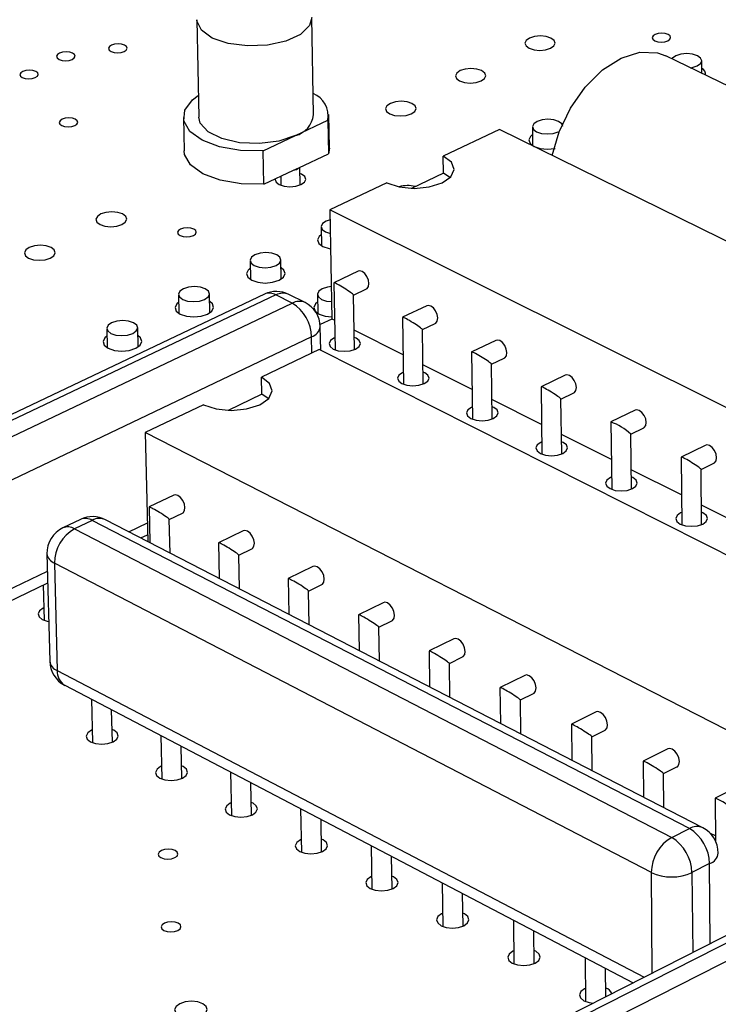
# Model space of a CAD drawing. Extents: x 66 to 206, y 55 to 131.
# Tile 4 of 8: x 115 to 130, y 86 to 108. Entities that reach past the tile are written whole.
import ezdxf

# ---------------------------------------------------------------- set-up
doc = ezdxf.new("R2010")
doc.units = 0
doc.layers.get('0').update_dxf_attribs({"linetype": 'CONTINUOUS'})

msp = doc.modelspace()

# ---------------------------------------------------------------- linework, layer by layer
at = {"color": 7, "linetype": 'CONTINUOUS'}
for p, q in [((121.621, 105.828), (121.582, 107.95)), ((119.076, 107.903), (119.121, 105.781)), ((134.676, 104.494), (129.298, 107.113)), ((130.079, 106.733), (130.076, 107.01)), ((121.967, 105.104), (121.954, 105.834)), ((118.787, 105.773), (118.803, 105.044)), ((121.229, 105.379), (121.936, 105.711)), ((121.936, 105.711), (121.949, 104.982)), ((120.521, 105.047), (121.229, 105.379)), ((125.675, 105.509), (124.448, 104.929)), ((147.233, 94.882), (125.675, 105.509)), ((126.388, 105.57), (126.394, 105.158)), ((120.535, 104.316), (120.521, 105.047)), ((121.302, 104.677), (121.949, 104.982)), ((121.967, 105.104), (121.949, 104.982)), ((124.454, 104.557), (124.448, 104.929)), ((120.535, 104.316), (121.184, 104.621)), ((121.184, 104.621), (121.302, 104.677)), ((121.328, 104.301), (121.32, 104.686)), ((124.454, 104.557), (123.755, 104.226)), ((124.591, 104.467), (124.454, 104.557)), ((120.907, 104.491), (120.911, 104.293)), ((123.216, 104.346), (121.979, 103.761)), ((143.535, 92.996), (121.979, 103.761)), ((121.979, 103.761), (122.022, 101.38)), ((121.788, 103.39), (121.796, 102.975)), ((120.239, 102.656), (120.247, 102.24)), ((120.919, 102.252), (120.911, 102.668)), ((122.59, 102.42), (122.064, 102.169)), ((122.063, 102.168), (122.089, 100.71)), ((119.364, 101.514), (119.355, 101.931)), ((122.495, 101.902), (122.773, 102.034)), ((120.555, 101.922), (106.912, 95.442)), ((120.803, 101.904), (107.157, 95.419)), ((107.51, 95.232), (121.156, 101.725)), ((118.681, 101.917), (118.69, 101.5)), ((121.156, 101.725), (120.803, 101.904)), ((121.437, 101.738), (121.083, 101.916)), ((121.705, 101.919), (121.713, 101.501)), ((122.515, 100.718), (122.495, 101.903)), ((124.086, 101.669), (123.561, 101.418)), ((122.022, 101.38), (121.765, 101.257)), ((122.077, 101.352), (122.022, 101.38)), ((123.56, 101.416), (123.583, 99.956)), ((123.992, 101.15), (124.271, 101.283)), ((117.115, 101.175), (117.125, 100.757)), ((117.801, 100.772), (117.791, 101.191)), ((121.777, 100.699), (121.767, 101.212)), ((123.573, 100.598), (122.508, 101.135)), ((124.011, 99.963), (123.992, 101.151)), ((121.579, 100.993), (107.941, 94.482)), ((125.591, 100.915), (125.066, 100.662)), ((121.742, 100.716), (120.486, 100.116)), ((137.096, 92.961), (121.742, 100.716)), ((125.065, 100.66), (125.086, 99.197)), ((125.498, 100.393), (125.777, 100.528)), ((125.076, 99.841), (124.004, 100.381)), ((125.514, 99.203), (125.498, 100.395)), ((120.493, 99.739), (120.486, 100.116)), ((127.104, 100.156), (126.579, 99.902)), ((126.578, 99.901), (126.596, 98.435)), ((120.493, 99.739), (119.76, 99.388)), ((120.633, 99.644), (120.493, 99.739)), ((126.588, 99.08), (125.508, 99.624)), ((127.011, 99.633), (127.291, 99.769)), ((127.026, 98.44), (127.011, 99.634)), ((119.224, 99.512), (117.956, 98.906)), ((128.625, 99.393), (128.1, 99.138)), ((128.099, 99.137), (128.115, 97.668)), ((128.533, 98.869), (128.813, 99.005)), ((133.307, 91.05), (117.956, 98.906)), ((117.956, 98.906), (118.01, 96.531)), ((128.108, 98.315), (127.021, 98.862)), ((128.546, 97.673), (128.533, 98.87)), ((130.154, 98.626), (129.629, 98.37)), ((129.628, 98.368), (129.642, 96.897)), ((129.636, 97.545), (128.541, 98.096)), ((130.063, 98.101), (130.344, 98.238)), ((130.074, 96.901), (130.063, 98.102)), ((118.577, 97.542), (118.039, 97.283)), ((118.039, 97.282), (118.056, 96.507)), ((131.172, 96.771), (130.07, 97.326)), ((116.546, 97.013), (116.162, 96.828)), ((116.798, 96.992), (116.414, 96.807)), ((129.807, 90.275), (116.798, 96.992)), ((130.099, 90.292), (117.091, 97.005)), ((118.479, 97.013), (118.766, 97.151)), ((118.496, 96.28), (118.479, 97.014)), ((116.414, 96.807), (129.423, 90.081)), ((117.859, 96.608), (118.007, 96.679)), ((120.089, 96.765), (119.551, 96.505)), ((119.551, 96.504), (119.567, 95.727)), ((119.992, 96.235), (120.279, 96.373)), ((115.815, 96.262), (115.874, 93.921)), ((120.007, 95.5), (119.992, 96.235)), ((128.979, 89.316), (115.978, 96.061)), ((115.978, 96.061), (116.037, 93.72)), ((121.609, 95.984), (121.072, 95.723)), ((121.071, 95.722), (121.086, 94.943)), ((107.878, 91.799), (115.831, 95.631)), ((115.733, 95.584), (115.752, 94.815)), ((121.513, 95.452), (121.8, 95.591)), ((121.527, 94.716), (121.513, 95.452)), ((123.138, 95.198), (122.6, 94.936)), ((122.6, 94.935), (122.613, 94.155)), ((123.043, 94.664), (123.33, 94.805)), ((123.055, 93.927), (123.043, 94.665)), ((124.675, 94.409), (124.137, 94.145)), ((124.137, 94.144), (124.149, 93.363)), ((124.58, 93.873), (124.868, 94.015)), ((124.591, 93.134), (124.58, 93.874)), ((126.22, 93.614), (125.683, 93.349)), ((116.201, 93.397), (128.586, 86.914)), ((125.682, 93.348), (125.693, 92.566)), ((126.127, 93.077), (126.415, 93.22)), ((116.782, 93.092), (116.805, 92.149)), ((126.137, 92.337), (126.127, 93.078)), ((117.24, 92.16), (117.223, 92.862)), ((127.774, 92.816), (127.237, 92.549)), ((127.237, 92.548), (127.246, 91.764)), ((118.293, 92.302), (118.315, 91.357)), ((139.409, 92.406), (125.743, 85.472)), ((139.691, 92.388), (126.024, 85.449)), ((127.682, 92.277), (127.97, 92.42)), ((127.69, 91.535), (127.682, 92.278)), ((118.751, 91.366), (118.735, 92.07)), ((126.402, 85.249), (140.069, 92.197)), ((129.336, 92.012), (128.8, 91.745)), ((128.799, 91.744), (128.807, 90.959)), ((119.813, 91.506), (119.832, 90.559)), ((129.245, 91.472), (129.534, 91.617)), ((129.252, 90.729), (129.245, 91.473)), ((120.27, 90.568), (120.255, 91.275)), ((130.908, 91.205), (130.372, 90.936)), ((130.371, 90.935), (130.379, 90.001)), ((121.34, 90.707), (121.358, 89.758)), ((121.797, 89.766), (121.784, 90.474)), ((129.423, 90.081), (129.807, 90.275)), ((130.378, 90.115), (130.255, 90.178)), ((122.877, 89.902), (122.893, 88.952)), ((123.332, 88.959), (123.321, 89.67)), ((130.249, 89.51), (129.864, 89.316)), ((124.421, 89.094), (124.436, 88.142)), ((124.877, 88.148), (124.866, 88.861)), ((125.974, 88.281), (125.987, 87.327)), ((126.429, 87.333), (126.42, 88.048)), ((127.536, 87.463), (127.548, 86.507)), ((127.99, 86.612), (127.983, 87.23))]:
    msp.add_line(p, q, dxfattribs=at)
at = {"color": 8, "linetype": 'CONTINUOUS'}
for p, q in [((121.586, 100.642), (121.579, 100.993)), ((117.6, 96.742), (118.001, 96.935)), ((108.022, 92.132), (115.825, 95.888)), ((116.037, 93.72), (128.821, 87.034)), ((130.264, 87.765), (130.249, 89.51)), ((129, 87.125), (128.979, 89.316)), ((129.864, 89.316), (129.88, 87.571))]:
    msp.add_line(p, q, dxfattribs=at)
for points in [[(121.582, 107.95), (121.53, 107.773), (121.335, 107.584), (121.018, 107.437), (120.618, 107.348), (120.182, 107.33), (119.764, 107.384), (119.415, 107.504)], [(119.415, 107.504), (119.177, 107.675), (119.078, 107.876), (119.076, 107.903)]]:
    msp.add_lwpolyline(points, dxfattribs=at)
at = {"color": 7, "linetype": 'CONTINUOUS'}
for points in [[(126.784, 107.28), (126.858, 107.332), (126.885, 107.392), (126.863, 107.453), (126.793, 107.504), (126.688, 107.538), (126.562, 107.55), (126.435, 107.538), (126.327, 107.504), (126.254, 107.453), (126.226, 107.392), (126.249, 107.332), (126.318, 107.28), (126.424, 107.246), (126.549, 107.234), (126.676, 107.246), (126.784, 107.28)], [(129.339, 107.444), (129.384, 107.476), (129.4, 107.512), (129.386, 107.549), (129.343, 107.58), (129.279, 107.601), (129.203, 107.608), (129.126, 107.601), (129.06, 107.58), (129.016, 107.549), (128.999, 107.512), (129.014, 107.476), (129.056, 107.444), (129.12, 107.424), (129.197, 107.416), (129.274, 107.424), (129.339, 107.444)], [(117.495, 107.211), (117.54, 107.242), (117.558, 107.279), (117.546, 107.316), (117.505, 107.347), (117.441, 107.368), (117.365, 107.375), (117.288, 107.368), (117.221, 107.347), (117.176, 107.316), (117.158, 107.279), (117.17, 107.242), (117.211, 107.211), (117.275, 107.19), (117.351, 107.183), (117.428, 107.19), (117.495, 107.211)], [(116.362, 107.037), (116.408, 107.069), (116.426, 107.106), (116.414, 107.142), (116.372, 107.174), (116.309, 107.194), (116.233, 107.202), (116.156, 107.194), (116.089, 107.174), (116.043, 107.142), (116.025, 107.106), (116.037, 107.069), (116.078, 107.037), (116.142, 107.017), (116.218, 107.009), (116.295, 107.017), (116.362, 107.037)], [(126.822, 104.944), (126.97, 105.46), (127.216, 105.976), (127.538, 106.436), (127.916, 106.807), (128.323, 107.065), (128.73, 107.192), (129.11, 107.179), (129.298, 107.113)], [(129.976, 106.895), (130.05, 106.946), (130.076, 107.007), (130.053, 107.068), (129.983, 107.119), (129.876, 107.154), (129.75, 107.166), (129.623, 107.154), (129.515, 107.119), (129.442, 107.068), (129.428, 107.049)], [(129.83, 106.854), (129.868, 106.86), (129.976, 106.895)], [(115.561, 106.64), (115.607, 106.671), (115.625, 106.708), (115.613, 106.745), (115.572, 106.776), (115.508, 106.797), (115.432, 106.804), (115.355, 106.797), (115.288, 106.776), (115.242, 106.745), (115.223, 106.708), (115.236, 106.671), (115.277, 106.64), (115.34, 106.619), (115.417, 106.611), (115.494, 106.619), (115.561, 106.64)], [(125.272, 106.568), (125.346, 106.62), (125.374, 106.68), (125.351, 106.741), (125.282, 106.793), (125.176, 106.827), (125.05, 106.839), (124.923, 106.827), (124.815, 106.793), (124.74, 106.741), (124.713, 106.68), (124.735, 106.62), (124.804, 106.568), (124.91, 106.534), (125.036, 106.521), (125.163, 106.534), (125.272, 106.568)], [(120.521, 105.047), (120.031, 105.054), (119.574, 105.133), (119.194, 105.277), (118.926, 105.47), (118.797, 105.696), (118.818, 105.932), (118.987, 106.155), (119.111, 106.248)], [(123.751, 105.852), (123.826, 105.904), (123.854, 105.965), (123.832, 106.026), (123.763, 106.078), (123.657, 106.113), (123.531, 106.125), (123.403, 106.113), (123.294, 106.078), (123.22, 106.026), (123.191, 105.965), (123.213, 105.904), (123.282, 105.852), (123.388, 105.817), (123.514, 105.805), (123.642, 105.817), (123.751, 105.852)], [(116.422, 105.595), (116.468, 105.627), (116.486, 105.664), (116.473, 105.701), (116.432, 105.733), (116.368, 105.754), (116.292, 105.761), (116.214, 105.754), (116.147, 105.733), (116.101, 105.701), (116.083, 105.664), (116.095, 105.627), (116.136, 105.595), (116.2, 105.574), (116.277, 105.567), (116.355, 105.574), (116.422, 105.595)], [(121.229, 105.379), (120.866, 105.259), (120.443, 105.205), (120.011, 105.223), (119.622, 105.312), (119.324, 105.46), (119.153, 105.65), (119.121, 105.781)], [(127.053, 105.578), (127.03, 105.635), (126.96, 105.687), (126.854, 105.722), (126.727, 105.734), (126.599, 105.722), (126.49, 105.687), (126.416, 105.635), (126.388, 105.574), (126.411, 105.512), (126.481, 105.46), (126.588, 105.426), (126.714, 105.413), (126.842, 105.426), (126.951, 105.46), (126.951, 105.46)], [(126.39, 105.399), (126.344, 105.36), (126.309, 105.283), (126.337, 105.206), (126.425, 105.141), (126.558, 105.097), (126.716, 105.082), (126.876, 105.097), (126.883, 105.099)], [(120.535, 104.316), (120.046, 104.323), (119.59, 104.403), (119.209, 104.546), (118.942, 104.74), (118.813, 104.966), (118.803, 105.044)], [(123.216, 104.346), (123.488, 104.257), (123.813, 104.225), (124.14, 104.257), (124.421, 104.346), (124.612, 104.48), (124.684, 104.638), (124.626, 104.795), (124.448, 104.929)], [(121.346, 104.309), (121.421, 104.361), (121.45, 104.423), (121.428, 104.485), (121.359, 104.537), (121.323, 104.553)], [(120.785, 104.434), (120.784, 104.423), (120.805, 104.361), (120.874, 104.309), (120.98, 104.274), (121.107, 104.262), (121.236, 104.274), (121.346, 104.309)], [(117.461, 103.669), (117.356, 103.704), (117.229, 103.717), (117.1, 103.704), (116.989, 103.669), (116.912, 103.616), (116.882, 103.554), (116.903, 103.492), (116.972, 103.439), (117.078, 103.404), (117.205, 103.392), (117.334, 103.404), (117.445, 103.439), (117.521, 103.492), (117.551, 103.554), (117.53, 103.616), (117.461, 103.669)], [(117.445, 103.439), (117.521, 103.492), (117.551, 103.554), (117.53, 103.616), (117.461, 103.669), (117.356, 103.704), (117.229, 103.717), (117.1, 103.704), (116.989, 103.669), (116.912, 103.616), (116.882, 103.554), (116.903, 103.492), (116.972, 103.439), (117.078, 103.404), (117.205, 103.392), (117.334, 103.404), (117.445, 103.439)], [(121.983, 103.542), (121.893, 103.511), (121.818, 103.458), (121.789, 103.396), (121.81, 103.333), (121.88, 103.281), (121.987, 103.245), (121.988, 103.245)], [(119.003, 103.199), (119.049, 103.231), (119.067, 103.269), (119.054, 103.306), (119.012, 103.338), (118.948, 103.36), (118.87, 103.367), (118.792, 103.36), (118.725, 103.338), (118.679, 103.306), (118.661, 103.269), (118.673, 103.231), (118.715, 103.199), (118.78, 103.177), (118.857, 103.17), (118.936, 103.177), (119.003, 103.199)], [(121.791, 103.219), (121.746, 103.181), (121.71, 103.103), (121.738, 103.025), (121.825, 102.959), (121.958, 102.915), (121.994, 102.908)], [(115.904, 102.938), (115.798, 102.973), (115.671, 102.986), (115.542, 102.973), (115.43, 102.938), (115.354, 102.885), (115.323, 102.822), (115.344, 102.76), (115.412, 102.707), (115.518, 102.671), (115.646, 102.659), (115.775, 102.671), (115.886, 102.707), (115.963, 102.76), (115.994, 102.822), (115.973, 102.885), (115.904, 102.938)], [(115.886, 102.707), (115.963, 102.76), (115.994, 102.822), (115.973, 102.885), (115.904, 102.938), (115.798, 102.973), (115.671, 102.986), (115.542, 102.973), (115.43, 102.938), (115.354, 102.885), (115.323, 102.822), (115.344, 102.76), (115.412, 102.707), (115.518, 102.671), (115.646, 102.659), (115.775, 102.671), (115.886, 102.707)], [(120.806, 102.546), (120.882, 102.599), (120.911, 102.662), (120.889, 102.725), (120.819, 102.778), (120.713, 102.813), (120.585, 102.826), (120.456, 102.813), (120.345, 102.778), (120.269, 102.725), (120.239, 102.662), (120.261, 102.599), (120.33, 102.546), (120.437, 102.511), (120.565, 102.498), (120.694, 102.511), (120.806, 102.546)], [(120.242, 102.485), (120.198, 102.447), (120.161, 102.369), (120.188, 102.291), (120.275, 102.224), (120.408, 102.18), (120.568, 102.164), (120.73, 102.18), (120.869, 102.224)], [(120.869, 102.224), (120.964, 102.291), (121, 102.369), (120.973, 102.447), (120.914, 102.498)], [(122.773, 102.034), (122.788, 102.043), (122.819, 102.088), (122.829, 102.153), (122.816, 102.23), (122.783, 102.307), (122.735, 102.371), (122.678, 102.413), (122.622, 102.427), (122.59, 102.42)], [(122.494, 101.901), (122.495, 101.902), (122.493, 101.906), (122.485, 101.915), (122.471, 101.927), (122.451, 101.943), (122.426, 101.961), (122.396, 101.982), (122.363, 102.004), (122.327, 102.028), (122.29, 102.051), (122.252, 102.074), (122.215, 102.096), (122.18, 102.116), (122.148, 102.133), (122.121, 102.148), (122.097, 102.159), (122.08, 102.166), (122.068, 102.17), (122.064, 102.169)], [(119.249, 101.808), (119.325, 101.862), (119.355, 101.925), (119.333, 101.988), (119.264, 102.041), (119.157, 102.077), (119.029, 102.089), (118.899, 102.077), (118.788, 102.041), (118.711, 101.988), (118.681, 101.925), (118.703, 101.862), (118.772, 101.808), (118.879, 101.772), (119.007, 101.76), (119.137, 101.772), (119.249, 101.808)], [(122.009, 102.088), (121.922, 102.077), (121.811, 102.041), (121.735, 101.988), (121.706, 101.925), (121.728, 101.862), (121.798, 101.808), (121.905, 101.772), (122.015, 101.76)], [(118.685, 101.747), (118.641, 101.71), (118.604, 101.631), (118.63, 101.552), (118.717, 101.485), (118.851, 101.44), (119.011, 101.425), (119.173, 101.44), (119.313, 101.485)], [(119.313, 101.485), (119.408, 101.552), (119.445, 101.631), (119.418, 101.71), (119.359, 101.761)], [(121.709, 101.748), (121.663, 101.71), (121.627, 101.631), (121.654, 101.552), (121.742, 101.485), (121.876, 101.44), (122.021, 101.425)], [(124.271, 101.283), (124.285, 101.292), (124.316, 101.336), (124.327, 101.402), (124.314, 101.479), (124.281, 101.556), (124.233, 101.62), (124.176, 101.663), (124.12, 101.677), (124.086, 101.669)], [(117.684, 101.066), (117.761, 101.12), (117.791, 101.183), (117.77, 101.246), (117.7, 101.3), (117.593, 101.336), (117.465, 101.349), (117.335, 101.336), (117.223, 101.3), (117.146, 101.246), (117.116, 101.183), (117.137, 101.12), (117.206, 101.066), (117.313, 101.03), (117.441, 101.017), (117.572, 101.03), (117.684, 101.066)], [(123.991, 101.149), (123.992, 101.15), (123.991, 101.154), (123.983, 101.163), (123.969, 101.175), (123.949, 101.191), (123.924, 101.209), (123.894, 101.23), (123.861, 101.252), (123.825, 101.275), (123.788, 101.299), (123.75, 101.322), (123.713, 101.344), (123.678, 101.364), (123.646, 101.381), (123.618, 101.396), (123.595, 101.407), (123.577, 101.414), (123.565, 101.418), (123.561, 101.418)], [(117.119, 101.005), (117.076, 100.968), (117.038, 100.889), (117.064, 100.81), (117.151, 100.742), (117.285, 100.697), (117.445, 100.682), (117.608, 100.697), (117.748, 100.742)], [(117.748, 100.742), (117.844, 100.81), (117.882, 100.889), (117.855, 100.968), (117.795, 101.021)], [(122.084, 100.972), (122.065, 100.963), (121.988, 100.909), (121.959, 100.845), (121.981, 100.781), (122.052, 100.726)], [(122.052, 100.726), (122.161, 100.69), (122.291, 100.677), (122.422, 100.69), (122.535, 100.726), (122.612, 100.781), (122.641, 100.845), (122.618, 100.909), (122.547, 100.963), (122.511, 100.979)], [(125.777, 100.528), (125.791, 100.536), (125.822, 100.581), (125.833, 100.647), (125.82, 100.724), (125.787, 100.801), (125.738, 100.865), (125.681, 100.908), (125.625, 100.922), (125.591, 100.915)], [(125.498, 100.395), (125.496, 100.398), (125.489, 100.407), (125.475, 100.419), (125.455, 100.434), (125.43, 100.453), (125.4, 100.473), (125.367, 100.496), (125.331, 100.519), (125.294, 100.543), (125.256, 100.566), (125.219, 100.587), (125.184, 100.608), (125.152, 100.625), (125.123, 100.64), (125.1, 100.651), (125.082, 100.659), (125.07, 100.662), (125.065, 100.662), (125.065, 100.66)], [(123.579, 100.219), (123.559, 100.21), (123.482, 100.155), (123.453, 100.091), (123.476, 100.026), (123.547, 99.972)], [(123.547, 99.972), (123.656, 99.935), (123.787, 99.922), (123.918, 99.935), (124.031, 99.972), (124.108, 100.026), (124.137, 100.091), (124.114, 100.155), (124.042, 100.21), (124.007, 100.225)], [(119.224, 99.512), (119.499, 99.42), (119.829, 99.387), (120.162, 99.42), (120.449, 99.512), (120.645, 99.651), (120.721, 99.814), (120.665, 99.977), (120.486, 100.116)], [(127.291, 99.769), (127.305, 99.777), (127.336, 99.821), (127.347, 99.887), (127.335, 99.965), (127.301, 100.042), (127.252, 100.107), (127.195, 100.15), (127.138, 100.164), (127.104, 100.156)], [(127.01, 99.633), (127.011, 99.633), (127.01, 99.638), (127.003, 99.646), (126.989, 99.659), (126.969, 99.674), (126.944, 99.692), (126.914, 99.713), (126.881, 99.735), (126.845, 99.759), (126.808, 99.782), (126.77, 99.805), (126.733, 99.827), (126.698, 99.847), (126.665, 99.865), (126.637, 99.88), (126.614, 99.891), (126.596, 99.899), (126.584, 99.902), (126.579, 99.902)], [(125.082, 99.462), (125.061, 99.452), (124.984, 99.397), (124.955, 99.333), (124.978, 99.268), (125.05, 99.213)], [(125.05, 99.213), (125.16, 99.176), (125.291, 99.163), (125.423, 99.176), (125.536, 99.213), (125.612, 99.268), (125.641, 99.333), (125.618, 99.397), (125.546, 99.452), (125.511, 99.468)], [(128.813, 99.005), (128.826, 99.013), (128.858, 99.058), (128.869, 99.124), (128.857, 99.201), (128.824, 99.279), (128.775, 99.344), (128.717, 99.387), (128.66, 99.401), (128.625, 99.393)], [(126.593, 98.701), (126.571, 98.691), (126.494, 98.636), (126.465, 98.57), (126.489, 98.505), (126.562, 98.45)], [(126.562, 98.45), (126.672, 98.413), (126.803, 98.4), (126.935, 98.413), (127.048, 98.45), (127.125, 98.505), (127.153, 98.57), (127.129, 98.636), (127.057, 98.691), (127.023, 98.706)], [(130.344, 98.238), (130.357, 98.246), (130.389, 98.29), (130.4, 98.356), (130.388, 98.434), (130.354, 98.511), (130.305, 98.577), (130.247, 98.62), (130.19, 98.635), (130.154, 98.626)], [(130.062, 98.1), (130.063, 98.1), (130.062, 98.105), (130.055, 98.113), (130.041, 98.125), (130.022, 98.141), (129.997, 98.159), (129.967, 98.18), (129.934, 98.202), (129.898, 98.225), (129.861, 98.249), (129.823, 98.272), (129.786, 98.294), (129.75, 98.315), (129.718, 98.332), (129.689, 98.347), (129.665, 98.359), (129.647, 98.366), (129.635, 98.37), (129.629, 98.37)], [(128.112, 97.935), (128.089, 97.925), (128.012, 97.87), (127.984, 97.804), (128.008, 97.739), (128.081, 97.683)], [(128.081, 97.683), (128.192, 97.646), (128.323, 97.633), (128.456, 97.646), (128.569, 97.683), (128.645, 97.739), (128.674, 97.804), (128.649, 97.87), (128.576, 97.925), (128.543, 97.94)], [(118.766, 97.151), (118.779, 97.159), (118.81, 97.204), (118.82, 97.27), (118.807, 97.348), (118.774, 97.426), (118.725, 97.491), (118.667, 97.535), (118.611, 97.55), (118.577, 97.542)], [(118.479, 97.013), (118.479, 97.013), (118.478, 97.018), (118.469, 97.026), (118.454, 97.038), (118.434, 97.053), (118.408, 97.072), (118.377, 97.092), (118.343, 97.115), (118.306, 97.138), (118.268, 97.162), (118.23, 97.185), (118.192, 97.207), (118.157, 97.227), (118.124, 97.245), (118.096, 97.26), (118.073, 97.272), (118.055, 97.28), (118.044, 97.283), (118.039, 97.283)], [(129.639, 97.166), (129.615, 97.155), (129.539, 97.099), (129.511, 97.034), (129.535, 96.968), (129.609, 96.912)], [(129.609, 96.912), (129.72, 96.875), (129.852, 96.862), (129.985, 96.875), (130.098, 96.912), (130.174, 96.968), (130.202, 97.034), (130.178, 97.099), (130.104, 97.155), (130.072, 97.17)], [(120.279, 96.373), (120.292, 96.382), (120.323, 96.426), (120.333, 96.493), (120.32, 96.571), (120.287, 96.648), (120.238, 96.714), (120.18, 96.758), (120.123, 96.773), (120.089, 96.765)], [(119.991, 96.234), (119.992, 96.235), (119.99, 96.239), (119.982, 96.247), (119.967, 96.259), (119.947, 96.275), (119.921, 96.293), (119.89, 96.313), (119.856, 96.336), (119.819, 96.359), (119.781, 96.383), (119.743, 96.406), (119.705, 96.428), (119.67, 96.449), (119.637, 96.467), (119.609, 96.482), (119.585, 96.493), (119.567, 96.501), (119.556, 96.505), (119.551, 96.505)], [(121.8, 95.591), (121.813, 95.599), (121.845, 95.644), (121.855, 95.711), (121.842, 95.789), (121.808, 95.867), (121.759, 95.933), (121.701, 95.977), (121.644, 95.992), (121.609, 95.984)], [(121.513, 95.452), (121.511, 95.456), (121.503, 95.464), (121.489, 95.476), (121.468, 95.491), (121.442, 95.51), (121.412, 95.53), (121.378, 95.553), (121.341, 95.576), (121.303, 95.6), (121.264, 95.623), (121.226, 95.645), (121.191, 95.666), (121.158, 95.684), (121.13, 95.699), (121.106, 95.711), (121.088, 95.719), (121.076, 95.723), (121.071, 95.722), (121.071, 95.722)], [(115.746, 95.084), (115.73, 95.077), (115.651, 95.021), (115.62, 94.955), (115.641, 94.889), (115.712, 94.833), (115.821, 94.795), (115.852, 94.79)], [(123.33, 94.805), (123.343, 94.813), (123.374, 94.858), (123.385, 94.924), (123.372, 95.003), (123.338, 95.081), (123.289, 95.147), (123.231, 95.191), (123.173, 95.206), (123.138, 95.198)], [(123.042, 94.664), (123.042, 94.664), (123.041, 94.669), (123.033, 94.677), (123.018, 94.689), (122.998, 94.704), (122.972, 94.722), (122.942, 94.743), (122.908, 94.765), (122.871, 94.789), (122.833, 94.812), (122.794, 94.836), (122.756, 94.858), (122.72, 94.879), (122.688, 94.897), (122.659, 94.912), (122.635, 94.924), (122.617, 94.932), (122.605, 94.936), (122.6, 94.936)], [(124.868, 94.015), (124.881, 94.022), (124.913, 94.067), (124.923, 94.134), (124.911, 94.212), (124.877, 94.291), (124.827, 94.357), (124.769, 94.401), (124.711, 94.417), (124.675, 94.409)], [(124.58, 93.874), (124.579, 93.877), (124.571, 93.885), (124.557, 93.897), (124.536, 93.912), (124.51, 93.931), (124.48, 93.951), (124.446, 93.973), (124.409, 93.997), (124.371, 94.021), (124.332, 94.044), (124.294, 94.066), (124.258, 94.087), (124.226, 94.105), (124.197, 94.12), (124.173, 94.132), (124.155, 94.14), (124.143, 94.144), (124.137, 94.144), (124.137, 94.144)], [(126.415, 93.22), (126.427, 93.227), (126.459, 93.272), (126.47, 93.339), (126.457, 93.417), (126.424, 93.496), (126.374, 93.563), (126.315, 93.607), (126.257, 93.623), (126.22, 93.614)], [(126.126, 93.077), (126.126, 93.077), (126.125, 93.081), (126.117, 93.089), (126.103, 93.101), (126.083, 93.116), (126.057, 93.134), (126.027, 93.155), (125.993, 93.177), (125.956, 93.201), (125.918, 93.225), (125.879, 93.248), (125.841, 93.27), (125.805, 93.291), (125.772, 93.309), (125.743, 93.325), (125.719, 93.337), (125.701, 93.345), (125.688, 93.349), (125.683, 93.349)], [(127.97, 92.42), (127.982, 92.428), (128.015, 92.472), (128.025, 92.539), (128.013, 92.618), (127.979, 92.697), (127.929, 92.764), (127.87, 92.808), (127.811, 92.824), (127.774, 92.816)], [(127.681, 92.276), (127.681, 92.277), (127.68, 92.281), (127.673, 92.289), (127.658, 92.3), (127.638, 92.316), (127.613, 92.334), (127.582, 92.354), (127.548, 92.377), (127.511, 92.4), (127.473, 92.424), (127.434, 92.447), (127.396, 92.47), (127.36, 92.491), (127.327, 92.509), (127.298, 92.524), (127.274, 92.536), (127.255, 92.545), (127.243, 92.549), (127.237, 92.549)], [(116.798, 92.424), (116.782, 92.416), (116.703, 92.359), (116.671, 92.292), (116.693, 92.225), (116.764, 92.167), (116.875, 92.129), (117.007, 92.116), (117.141, 92.129), (117.257, 92.167), (117.257, 92.167)], [(117.257, 92.167), (117.336, 92.225), (117.367, 92.292), (117.345, 92.359), (117.274, 92.416), (117.234, 92.434)], [(129.534, 91.617), (129.546, 91.623), (129.578, 91.668), (129.59, 91.735), (129.577, 91.814), (129.543, 91.893), (129.493, 91.96), (129.433, 92.005), (129.375, 92.021), (129.336, 92.012)], [(118.308, 91.633), (118.291, 91.625), (118.212, 91.567), (118.181, 91.5), (118.203, 91.432), (118.275, 91.374), (118.385, 91.336), (118.518, 91.323), (118.652, 91.336), (118.768, 91.374)], [(118.768, 91.374), (118.847, 91.432), (118.878, 91.5), (118.856, 91.567), (118.784, 91.625), (118.745, 91.642)], [(129.244, 91.472), (129.245, 91.472), (129.244, 91.476), (129.236, 91.484), (129.222, 91.495), (129.202, 91.511), (129.177, 91.529), (129.146, 91.549), (129.112, 91.572), (129.076, 91.595), (129.037, 91.619), (128.998, 91.643), (128.96, 91.665), (128.924, 91.686), (128.891, 91.704), (128.861, 91.72), (128.837, 91.732), (128.818, 91.74), (128.806, 91.744), (128.8, 91.745)], [(119.826, 90.837), (119.808, 90.829), (119.729, 90.771), (119.698, 90.703), (119.721, 90.635), (119.793, 90.577), (119.904, 90.538), (120.037, 90.525), (120.172, 90.538), (120.288, 90.577), (120.288, 90.577)], [(120.288, 90.577), (120.367, 90.635), (120.398, 90.703), (120.375, 90.771), (120.303, 90.829), (120.264, 90.846)], [(130.817, 90.662), (130.817, 90.662), (130.816, 90.666), (130.809, 90.674), (130.795, 90.686), (130.775, 90.701), (130.749, 90.719), (130.719, 90.74), (130.685, 90.762), (130.648, 90.786), (130.61, 90.81), (130.571, 90.833), (130.533, 90.856), (130.496, 90.876), (130.463, 90.895), (130.434, 90.911), (130.409, 90.923), (130.39, 90.931), (130.378, 90.936), (130.372, 90.936)], [(121.353, 90.037), (121.334, 90.028), (121.255, 89.97), (121.224, 89.902), (121.247, 89.833), (121.32, 89.775), (121.432, 89.736), (121.565, 89.723), (121.7, 89.736), (121.816, 89.775), (121.816, 89.775)], [(121.816, 89.775), (121.895, 89.833), (121.926, 89.902), (121.903, 89.97), (121.83, 90.028), (121.792, 90.045)], [(118.598, 89.642), (118.647, 89.677), (118.666, 89.719), (118.652, 89.761), (118.608, 89.796), (118.541, 89.819), (118.46, 89.828), (118.378, 89.819), (118.307, 89.796), (118.258, 89.761), (118.239, 89.719), (118.253, 89.677), (118.297, 89.642), (118.364, 89.618), (118.446, 89.61), (118.528, 89.618), (118.598, 89.642)], [(122.888, 89.233), (122.868, 89.223), (122.789, 89.165), (122.759, 89.096), (122.782, 89.027), (122.855, 88.969), (122.967, 88.93), (123.101, 88.916), (123.237, 88.93), (123.353, 88.969), (123.353, 88.969)], [(123.353, 88.969), (123.432, 89.027), (123.462, 89.096), (123.439, 89.165), (123.365, 89.223), (123.328, 89.24)], [(124.431, 88.424), (124.41, 88.414), (124.331, 88.355), (124.301, 88.286), (124.325, 88.217), (124.399, 88.158), (124.512, 88.119), (124.646, 88.105), (124.782, 88.119), (124.898, 88.158), (124.898, 88.158)], [(124.898, 88.158), (124.977, 88.217), (125.007, 88.286), (124.983, 88.355), (124.909, 88.414), (124.872, 88.431)], [(118.665, 88.055), (118.714, 88.091), (118.733, 88.133), (118.72, 88.175), (118.675, 88.211), (118.607, 88.235), (118.526, 88.243), (118.443, 88.235), (118.372, 88.211), (118.323, 88.175), (118.304, 88.133), (118.318, 88.091), (118.362, 88.055), (118.43, 88.031), (118.512, 88.023), (118.594, 88.031), (118.665, 88.055)], [(125.984, 87.61), (125.961, 87.6), (125.883, 87.541), (125.853, 87.472), (125.877, 87.402), (125.951, 87.343), (126.065, 87.304), (126.2, 87.29), (126.335, 87.304), (126.452, 87.343), (126.452, 87.343)], [(126.452, 87.343), (126.531, 87.402), (126.56, 87.472), (126.536, 87.541), (126.461, 87.6), (126.426, 87.617)], [(127.544, 86.793), (127.521, 86.782), (127.442, 86.723), (127.413, 86.653), (127.438, 86.583), (127.512, 86.523), (127.626, 86.484), (127.713, 86.471)], [(119.195, 86.199), (119.275, 86.258), (119.307, 86.329), (119.284, 86.399), (119.211, 86.458), (119.098, 86.498), (118.963, 86.512), (118.826, 86.498), (118.709, 86.458), (118.628, 86.399), (118.596, 86.329), (118.619, 86.258), (118.692, 86.199), (118.805, 86.159), (118.94, 86.145), (119.077, 86.159), (119.195, 86.199)]]:
    msp.add_lwpolyline(points, dxfattribs=at)
for centre, radius, start, end in [((130.027, 106.716), 0.133, 350.3718, 67.621), ((121.406, 105.8), 0.537, 350.5437, 67.4399), ((121.101, 105.886), 0.523, 284.1805, 353.6161), ((121.155, 104.836), 0.216, 277.558, 312.8764), ((123.671, 103.652), 0.636, 74.7181, 107.1177), ((120.813, 101.379), 0.601, 63.2714, 115.4031), ((120.691, 100.968), 0.888, 1.5773, 58.4279), ((121.166, 101.201), 0.601, 1.0515, 63.2833), ((127.674, 97.956), 1.254, 46.7654, 70.2166), ((116.811, 96.461), 0.612, 62.7053, 115.6423), ((116.426, 96.277), 0.611, 115.6298, 181.4341), ((116.832, 96.063), 0.853, 119.3053, 180.1387), ((116.484, 93.937), 0.61, 181.4541, 242.3831), ((129.324, 89.486), 0.925, 1.5412, 58.4966), ((129.812, 89.736), 0.625, 0.4719, 62.7038), ((129.879, 89.305), 0.901, 120.4632, 179.2502), ((128.938, 89.291), 0.927, 1.5677, 58.4622), ((129.422, 90.292), 1.072, 245.5858, 294.4142), ((127.927, 86.599), 0.208, 22.2331, 73.0938)]:
    msp.add_arc(centre, radius, start, end, dxfattribs=at)
at = {"color": 8, "linetype": 'CONTINUOUS'}
for centre, radius, start, end in [((120.66, 101.669), 0.274, 58.7624, 112.6587), ((120.955, 101.631), 0.312, 65.8596, 119.2445), ((121.309, 101.453), 0.312, 65.8689, 119.2835), ((121.503, 101.249), 0.267, 286.7044, 352.0566), ((116.652, 96.758), 0.275, 57.9485, 112.6335), ((116.957, 96.711), 0.323, 65.4933, 119.5448), ((116.268, 96.574), 0.275, 57.9023, 112.6219), ((116.065, 96.299), 0.253, 188.4128, 249.8834), ((116.126, 93.958), 0.254, 188.2656, 249.5869), ((116.391, 93.696), 0.355, 176.2088, 237.6172), ((129.97, 90.004), 0.316, 65.8815, 121.0188), ((130.169, 89.769), 0.27, 287.262, 354.2531)]:
    msp.add_arc(centre, radius, start, end, dxfattribs=at)

doc.saveas('drawing.dxf')
